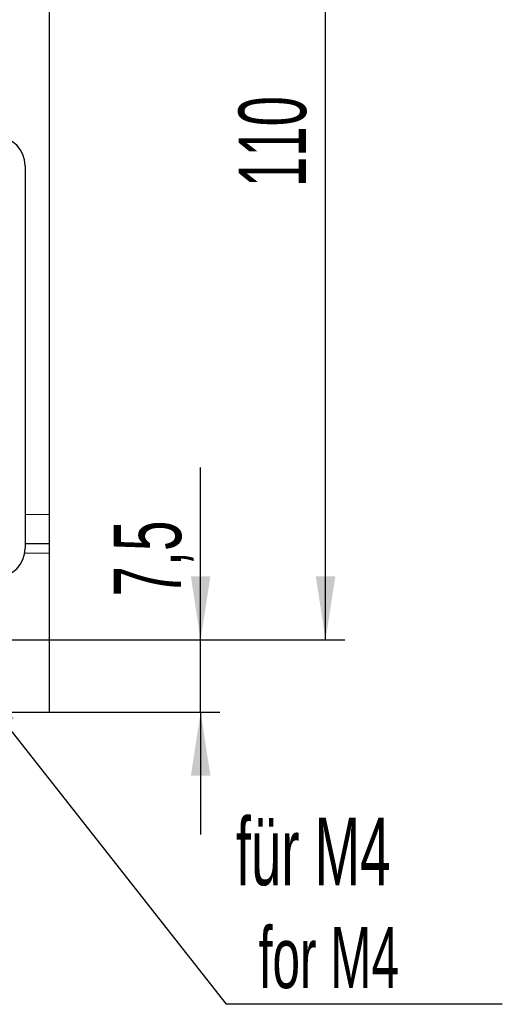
# Model space of a CAD drawing. Header units: millimetres. Extents: x 5 to 418, y 2 to 292.
# Tile 7 of 41: x 127 to 152, y 70 to 121. Entities that reach past the tile are written whole.
import ezdxf

# ---------------------------------------------------------------- set-up
doc = ezdxf.new("R2010")
doc.units = ezdxf.units.MM
doc.layers.add('SLD-0', color=7, linetype='Continuous')
doc.styles.add('SLDTEXTSTYLE0', font='TXT', dxfattribs={"width": 0.605})
doc.dimstyles.new('SLDDIMSTYLE0', dxfattribs={"dimtxt": 3.5, "dimasz": 3.302, "dimexe": 0, "dimexo": 0.0625, "dimgap": 0.875, "dimtad": 1, "dimlfac": 2, "dimrnd": 1e-09, "dimzin": 12, "dimdsep": 46, "dimtxsty": 'SLDTEXTSTYLE0', "dimsah": 1, "dimcen": 0.09, "dimadec": 0, "dimazin": 3, "dimtfac": 1, "dimtofl": 0, "dimtmove": 0, "dimatfit": 3, "dimfxl": 1, "dimfrac": 2, "dimtolj": 1, "dimtzin": 12, "dimarcsym": 0})
doc.dimstyles.new('SLDDIMSTYLE1', dxfattribs={"dimtxt": 0.18, "dimasz": 3.302, "dimexe": 0, "dimexo": 0.0625, "dimgap": 0, "dimtad": 0, "dimtih": 1, "dimtoh": 1, "dimdec": 0, "dimrnd": 1e-09, "dimzin": 0, "dimdsep": 46, "dimtxsty": 'Standard', "dimsah": 1, "dimcen": 0.09, "dimadec": 0, "dimazin": 0, "dimtfac": 3.302, "dimtdec": 0, "dimtofl": 0, "dimtmove": 0, "dimatfit": 3, "dimfxl": 1, "dimfrac": 2, "dimtolj": 1, "dimtzin": 0, "dimarcsym": 0})
doc.dimstyles.new('SLDDIMSTYLE2', dxfattribs={"dimtxt": 3.5, "dimasz": 3.302, "dimexe": 0, "dimexo": 0.0625, "dimgap": 0.875, "dimtad": 1, "dimlfac": 2, "dimrnd": 1e-09, "dimzin": 12, "dimdsep": 46, "dimtxsty": 'SLDTEXTSTYLE0', "dimsah": 1, "dimcen": 0.09, "dimadec": 0, "dimazin": 3, "dimtfac": 1, "dimtmove": 0, "dimatfit": 0, "dimfxl": 1, "dimfrac": 2, "dimtolj": 1, "dimtzin": 12, "dimarcsym": 0})

# ---------------------------------------------------------------- blocks, each defined once
blk = doc.blocks.new('_D_3')
at = {"layer": 'SLD-0', "color": 7}
for p, q in [((126.212, 144.076), (143.839, 144.076)), ((142.839, 89.076), (142.839, 144.076)), ((126.212, 89.076), (143.839, 89.076))]:
    blk.add_line(p, q, dxfattribs=at)
for points in [[(142.839, 144.076), (142.331, 140.774), (143.347, 140.774)], [(142.839, 89.076), (143.347, 92.378), (142.331, 92.378)]]:
    blk.add_solid(points, dxfattribs=at)
at = {"layer": 'SLD-0', "color": 7, "insert": (138.327, 112.565), "char_height": 3.5, "attachment_point": 1, "rotation": 90, "style": 'SLDTEXTSTYLE0'}
blk.add_mtext('110', dxfattribs=at)
blk = doc.blocks.new('_D_5')
at = {"layer": 'SLD-0', "color": 7}
for p, q in [((136.36, 89.076), (136.36, 98.009)), ((126.212, 89.076), (137.36, 89.076)), ((136.36, 85.326), (136.36, 89.076)), ((128.512, 85.326), (137.36, 85.326)), ((136.36, 85.326), (136.36, 78.976))]:
    blk.add_line(p, q, dxfattribs=at)
for points in [[(136.36, 89.076), (136.868, 92.378), (135.852, 92.378)], [(136.36, 85.326), (135.852, 82.024), (136.868, 82.024)]]:
    blk.add_solid(points, dxfattribs=at)
at = {"layer": 'SLD-0', "color": 7, "insert": (131.848, 91.325), "char_height": 3.5, "attachment_point": 1, "rotation": 90, "style": 'SLDTEXTSTYLE0'}
blk.add_mtext('7,5', dxfattribs=at)
blk = doc.blocks.new('SW_NOTE_0_2')
at = {"layer": 'SLD-0', "color": 0}
blk.add_line((14.321, 0), (0, 0), dxfattribs=at)
at = {"layer": 'SLD-0', "color": 0, "attachment_point": 1, "style": 'SLDTEXTSTYLE0'}
for s, insert, char_height in [('für M4', (0.496, 9.681), 3.5), ('for M4', (1.687, 4.016), 3.175)]:
    blk.add_mtext(s, dxfattribs=dict(at, insert=insert, char_height=char_height))

msp = doc.modelspace()

# ---------------------------------------------------------------- linework, layer by layer
at = {"color": 7, "linetype": 'Continuous', "lineweight": 25}
for p, q in [((128.512, 137.5757), (128.512, 95.5757)), ((127.262, 113.6757), (127.262, 93.8257)), ((128.512, 95.5757), (128.512, 94.0757)), ((127.262, 94.0757), (128.512, 94.0757)), ((128.512, 94.0757), (128.512, 93.5757)), ((128.512, 93.5757), (128.512, 85.3257)), ((78.512, 85.3257), (128.512, 85.3257))]:
    msp.add_line(p, q, dxfattribs=at)
at = {"color": 7, "linetype": 'Continuous', "lineweight": 18}
for p, q in [((127.262, 95.5757), (128.512, 95.5757)), ((127.241, 93.5757), (128.512, 93.5757))]:
    msp.add_line(p, q, dxfattribs=at)
at = {"color": 7, "linetype": 'Continuous', "lineweight": 25}
for centre, start, end in [((125.762, 113.6757), 0, 90), ((125.762, 93.8257), 270, 0)]:
    msp.add_arc(centre, 1.5, start, end, dxfattribs=at)

# ---------------------------------------------------------------- block references
at = {"layer": 'SLD-0'}
msp.add_blockref('SW_NOTE_0_2', (137.6846, 70.1647), dxfattribs=at)

# ---------------------------------------------------------------- dimensions: what is measured, and where the dimension line sits
at = {"layer": 'SLD-0', "color": 7}
for base, p1, p2, dimstyle, picture, middle in [((142.839, 144.0757), (126.212, 89.0757), (126.212, 144.0757), 'SLDDIMSTYLE0', '_D_3', (142.839, 116.5757)), ((136.3598, 89.0757), (128.512, 85.3257), (126.212, 89.0757), 'SLDDIMSTYLE2', '_D_5', (136.3598, 94.6672))]:
    dim = msp.add_linear_dim(base=base, p1=p1, p2=p2, angle=90, dimstyle=dimstyle, dxfattribs=at)
    dim.commit()
    dim.dimension.update_dxf_attribs({"geometry": picture, "text_midpoint": middle, "dimtype": 160})

# ---------------------------------------------------------------- leaders
at = {"layer": 'SLD-0'}
msp.add_leader([(124.2349, 87.2678), (137.6846, 70.1647)], dimstyle='SLDDIMSTYLE1', dxfattribs=at)

doc.saveas('drawing.dxf')
